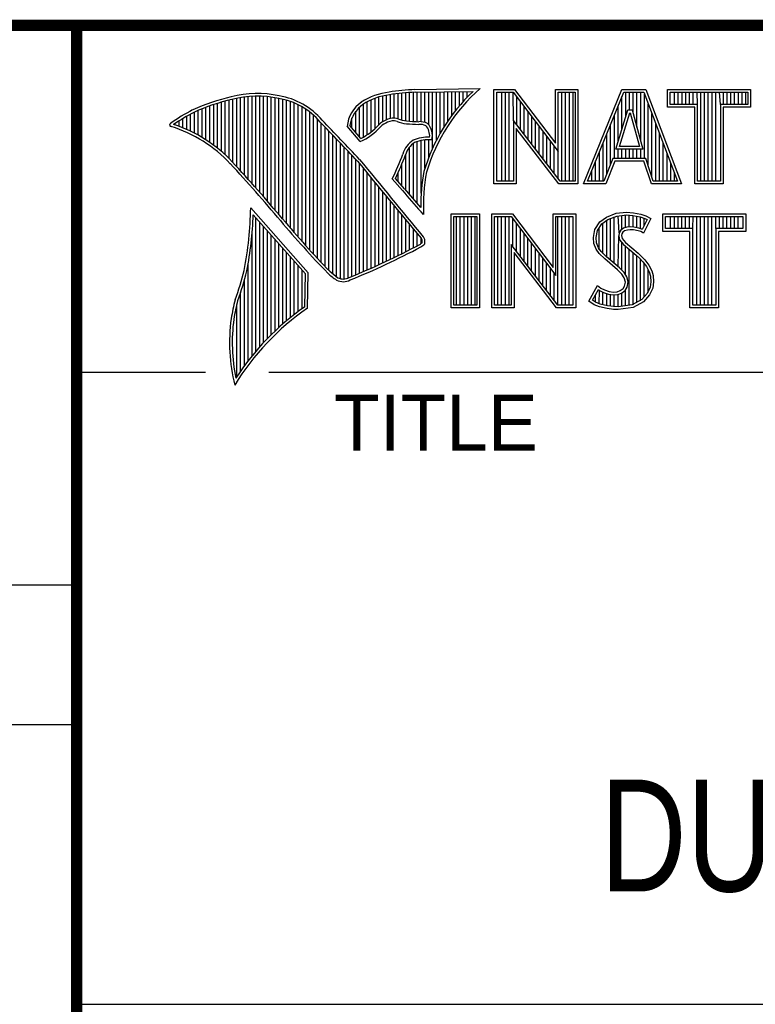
# Model space of a CAD drawing. Header units: inches. Extents: x 0 to 34, y 0 to 22.
# Tile 18 of 25: x 28.3 to 29.6, y 1.3 to 3. Entities that reach past the tile are written whole.
import ezdxf

# ---------------------------------------------------------------- set-up
doc = ezdxf.new("R2010")
doc.units = ezdxf.units.IN
doc.header["$LTSCALE"] = 1.87
doc.header["$MEASUREMENT"] = 0
doc.layers.get('0').update_dxf_attribs({"linetype": 'CONTINUOUS'})
doc.styles.get("Standard").update_dxf_attribs({"font": 'txt', "width": 0.8})

msp = doc.modelspace()

# ---------------------------------------------------------------- linework, layer by layer
at = {"color": 2, "linetype": 'Continuous'}
for p, q in [((28.3793, 3.0003), (33.5093, 3.0003)), ((28.3793, 3.0003), (28.3793, 1.2503)), ((28.9844, 2.885), (29.1009, 2.8868)), ((28.6659, 2.7474), (28.6659, 2.8695)), ((28.6727, 2.7398), (28.6727, 2.8708)), ((28.6796, 2.7323), (28.6796, 2.8719)), ((28.6865, 2.7247), (28.6865, 2.8727)), ((28.6933, 2.717), (28.6933, 2.8732)), ((28.7002, 2.7092), (28.7002, 2.8734)), ((28.707, 2.7014), (28.707, 2.8733)), ((28.7139, 2.6936), (28.7139, 2.873)), ((28.7208, 2.6856), (28.7208, 2.8724)), ((28.7276, 2.6776), (28.7276, 2.8716)), ((28.7345, 2.6696), (28.7345, 2.8704)), ((28.7414, 2.6615), (28.7414, 2.869)), ((28.913, 2.8153), (28.913, 2.8696)), ((28.9198, 2.8223), (28.9198, 2.8719)), ((28.9267, 2.8275), (28.9267, 2.8737)), ((28.9336, 2.8311), (28.9336, 2.875)), ((28.9404, 2.8335), (28.9404, 2.8759)), ((28.9473, 2.834), (28.9473, 2.8769)), ((28.9542, 2.8327), (28.9542, 2.8778)), ((28.961, 2.8306), (28.961, 2.8785)), ((28.9679, 2.8292), (28.9679, 2.8791)), ((28.9747, 2.8285), (28.9747, 2.8796)), ((28.9816, 2.828), (28.9816, 2.88)), ((28.9845, 2.8802), (29.0882, 2.8817)), ((28.9885, 2.8278), (28.9885, 2.8802)), ((28.9953, 2.8276), (28.9953, 2.8803)), ((29.0022, 2.8263), (29.0022, 2.8804)), ((29.0091, 2.822), (29.0091, 2.8805)), ((29.0159, 2.7805), (29.0159, 2.8806)), ((29.0228, 2.7947), (29.0228, 2.8807)), ((29.0297, 2.8073), (29.0297, 2.8808)), ((29.0365, 2.8188), (29.0365, 2.881)), ((29.0434, 2.8293), (29.0434, 2.8811)), ((29.0502, 2.8389), (29.0502, 2.8812)), ((29.0571, 2.8479), (29.0571, 2.8813)), ((29.064, 2.8562), (29.064, 2.8814)), ((29.0708, 2.8641), (29.0708, 2.8815)), ((29.0777, 2.8714), (29.0777, 2.8816)), ((29.1256, 2.8852), (29.1624, 2.8852)), ((29.1256, 2.7166), (29.1256, 2.8852)), ((29.1305, 2.8804), (29.16, 2.8804)), ((29.1305, 2.7215), (29.1305, 2.8804)), ((29.1395, 2.7215), (29.1395, 2.8804)), ((29.1462, 2.7215), (29.1462, 2.8804)), ((29.1529, 2.7215), (29.1529, 2.8804)), ((29.1604, 2.8299), (29.1596, 2.8804)), ((29.16, 2.8804), (29.2402, 2.7746)), ((29.1624, 2.8852), (29.2354, 2.7891)), ((29.1663, 2.8222), (29.1663, 2.872)), ((29.2354, 2.8852), (29.2754, 2.8852)), ((29.2354, 2.7891), (29.2354, 2.8852)), ((29.2402, 2.8804), (29.2705, 2.8804)), ((29.2402, 2.7746), (29.2402, 2.8804)), ((29.2469, 2.7215), (29.2469, 2.8804)), ((29.2536, 2.7215), (29.2536, 2.8804)), ((29.2603, 2.7215), (29.2603, 2.8804)), ((29.267, 2.7215), (29.267, 2.8804)), ((29.2705, 2.8804), (29.2705, 2.7215)), ((29.2754, 2.8852), (29.2754, 2.7166)), ((29.2853, 2.7167), (29.3541, 2.8851)), ((29.2926, 2.7216), (29.3574, 2.8802)), ((29.3541, 2.8851), (29.3967, 2.8851)), ((29.3543, 2.8139), (29.3543, 2.8725)), ((29.3574, 2.8802), (29.3933, 2.8802)), ((29.361, 2.8356), (29.361, 2.8802)), ((29.3677, 2.8486), (29.3677, 2.8802)), ((29.3744, 2.8428), (29.3744, 2.8802)), ((29.3811, 2.8181), (29.3811, 2.8802)), ((29.3878, 2.7935), (29.3878, 2.8802)), ((29.3933, 2.8802), (29.4535, 2.7216)), ((29.3945, 2.7618), (29.3945, 2.877)), ((29.3967, 2.8851), (29.4606, 2.7167)), ((29.4357, 2.8851), (29.584, 2.8851)), ((29.4357, 2.8537), (29.4357, 2.8851)), ((29.4406, 2.8802), (29.5791, 2.8802)), ((29.4406, 2.8586), (29.4406, 2.8802)), ((29.4482, 2.8586), (29.4482, 2.8802)), ((29.4549, 2.8586), (29.4549, 2.8802)), ((29.4616, 2.8586), (29.4616, 2.8802)), ((29.4684, 2.8586), (29.4684, 2.8802)), ((29.4751, 2.8586), (29.4751, 2.8802)), ((29.4818, 2.8586), (29.4818, 2.8802)), ((29.4892, 2.8586), (29.4885, 2.8802)), ((29.4952, 2.7216), (29.4952, 2.8802)), ((29.5019, 2.7216), (29.5019, 2.8802)), ((29.5086, 2.7216), (29.5086, 2.8802)), ((29.5153, 2.7216), (29.5153, 2.8802)), ((29.522, 2.7216), (29.522, 2.8802)), ((29.5305, 2.8586), (29.5288, 2.8802)), ((29.5355, 2.8586), (29.5355, 2.8802)), ((29.5422, 2.8586), (29.5422, 2.8802)), ((29.5489, 2.8586), (29.5489, 2.8802)), ((29.5556, 2.8586), (29.5556, 2.8802)), ((29.5623, 2.8586), (29.5623, 2.8802)), ((29.569, 2.8586), (29.569, 2.8802)), ((29.5757, 2.8586), (29.5757, 2.8802)), ((29.5791, 2.8802), (29.5791, 2.8586)), ((29.584, 2.8851), (29.584, 2.8537)), ((28.6109, 2.7952), (28.6109, 2.8535)), ((28.6178, 2.7906), (28.6178, 2.856)), ((28.6247, 2.7856), (28.6247, 2.8584)), ((28.6315, 2.7803), (28.6315, 2.8606)), ((28.6384, 2.7747), (28.6384, 2.8626)), ((28.6453, 2.7685), (28.6453, 2.8645)), ((28.6521, 2.762), (28.6521, 2.8662)), ((28.659, 2.7548), (28.659, 2.8679)), ((28.7482, 2.6533), (28.7482, 2.8677)), ((28.7551, 2.6452), (28.7551, 2.8659)), ((28.762, 2.6372), (28.762, 2.8638)), ((28.7688, 2.6293), (28.7688, 2.8611)), ((28.7757, 2.6214), (28.7757, 2.858)), ((28.7826, 2.6137), (28.7826, 2.8543)), ((28.8855, 2.8005), (28.8855, 2.854)), ((28.8924, 2.8003), (28.8924, 2.8594)), ((28.8992, 2.8044), (28.8992, 2.8634)), ((28.9061, 2.8094), (28.9061, 2.8668)), ((29.173, 2.8135), (29.173, 2.8632)), ((29.1798, 2.8048), (29.1798, 2.8543)), ((29.3475, 2.7921), (29.3475, 2.8561)), ((29.4012, 2.7485), (29.4012, 2.8593)), ((29.4843, 2.8537), (29.4357, 2.8537)), ((29.4892, 2.8586), (29.4406, 2.8586)), ((29.4843, 2.7167), (29.4843, 2.8537)), ((29.4892, 2.7216), (29.4892, 2.8586)), ((29.5791, 2.8586), (29.5305, 2.8586)), ((29.5305, 2.8586), (29.5305, 2.7216)), ((29.584, 2.8537), (29.5354, 2.8537)), ((29.5354, 2.8537), (29.5354, 2.7167)), ((28.5766, 2.8137), (28.5766, 2.8374)), ((28.5835, 2.8105), (28.5835, 2.8412)), ((28.5904, 2.8071), (28.5904, 2.8449)), ((28.5972, 2.8034), (28.5972, 2.8479)), ((28.6041, 2.7994), (28.6041, 2.8508)), ((28.7894, 2.606), (28.7894, 2.8501)), ((28.7963, 2.5985), (28.7963, 2.8451)), ((28.8031, 2.591), (28.8031, 2.8394)), ((28.8718, 2.8167), (28.8718, 2.8343)), ((28.8786, 2.8086), (28.8786, 2.8464)), ((29.1865, 2.7961), (29.1865, 2.8455)), ((29.1932, 2.7873), (29.1932, 2.8367)), ((29.3408, 2.7618), (29.3408, 2.8396)), ((29.3434, 2.7787), (29.365, 2.8486)), ((29.35, 2.7836), (29.3686, 2.8438)), ((29.365, 2.8486), (29.3728, 2.8486)), ((29.3686, 2.8438), (29.3691, 2.8438)), ((29.3691, 2.8438), (29.3854, 2.7836)), ((29.3728, 2.8486), (29.3918, 2.7787)), ((29.4079, 2.7286), (29.4079, 2.8416)), ((28.556, 2.8217), (28.556, 2.8246)), ((28.5629, 2.8193), (28.5629, 2.8291)), ((28.5698, 2.8166), (28.5698, 2.8333)), ((28.81, 2.5836), (28.81, 2.8328)), ((28.8169, 2.5762), (28.8169, 2.8253)), ((28.8237, 2.569), (28.8237, 2.8181)), ((28.8865, 2.792), (28.8631, 2.8194)), ((28.8878, 2.7979), (28.8682, 2.8209)), ((29.2438, 2.7215), (29.1604, 2.8299)), ((29.1604, 2.8299), (29.1604, 2.7215)), ((29.1999, 2.7786), (29.1999, 2.8278)), ((29.2066, 2.7699), (29.2066, 2.819)), ((29.3341, 2.752), (29.3341, 2.8232)), ((29.4147, 2.7216), (29.4147, 2.8239)), ((28.8306, 2.5618), (28.8306, 2.8109)), ((28.8375, 2.5556), (28.8375, 2.8037)), ((29.2414, 2.7166), (29.1653, 2.8156)), ((29.1653, 2.8156), (29.1653, 2.7166)), ((29.2133, 2.7612), (29.2133, 2.8101)), ((29.22, 2.7525), (29.22, 2.8013)), ((29.3274, 2.7353), (29.3274, 2.8068)), ((29.4214, 2.7216), (29.4214, 2.8063)), ((28.8443, 2.5505), (28.8443, 2.7965)), ((28.8512, 2.5472), (28.8512, 2.7893)), ((28.8581, 2.5466), (28.8581, 2.782)), ((28.9747, 2.697), (28.9747, 2.7823)), ((28.9816, 2.689), (28.9816, 2.7889)), ((28.9885, 2.6813), (28.9885, 2.7921)), ((28.9953, 2.6998), (28.9953, 2.7939)), ((29.0022, 2.7448), (29.0022, 2.795)), ((29.0091, 2.7642), (29.0091, 2.7954)), ((29.2267, 2.7437), (29.2267, 2.7924)), ((29.2334, 2.735), (29.2334, 2.7836)), ((29.3207, 2.7216), (29.3207, 2.7904)), ((29.3854, 2.7836), (29.35, 2.7836)), ((29.4281, 2.7216), (29.4281, 2.7886)), ((28.8649, 2.5483), (28.8649, 2.7748)), ((28.8718, 2.5513), (28.8718, 2.7675)), ((28.9679, 2.7053), (28.9679, 2.7699)), ((29.2402, 2.7263), (29.2402, 2.7746)), ((29.314, 2.7216), (29.314, 2.774)), ((29.3918, 2.7787), (29.3434, 2.7787)), ((29.3475, 2.7618), (29.3475, 2.7787)), ((29.3543, 2.7618), (29.3543, 2.7787)), ((29.361, 2.7618), (29.361, 2.7787)), ((29.3677, 2.7618), (29.3677, 2.7787)), ((29.3744, 2.7618), (29.3744, 2.7787)), ((29.3811, 2.7618), (29.3811, 2.7787)), ((29.3878, 2.7618), (29.3878, 2.7787)), ((29.4348, 2.7216), (29.4348, 2.7709)), ((28.8786, 2.5541), (28.8786, 2.7602)), ((28.8855, 2.557), (28.8855, 2.7523)), ((28.961, 2.7133), (28.961, 2.7519)), ((29.3073, 2.7216), (29.3073, 2.7575)), ((29.3381, 2.7618), (29.3219, 2.7216)), ((29.3414, 2.7569), (29.3252, 2.7167)), ((29.3968, 2.7618), (29.3381, 2.7618)), ((29.3933, 2.7569), (29.3414, 2.7569)), ((29.4068, 2.7167), (29.3933, 2.7569)), ((29.4103, 2.7216), (29.3968, 2.7618)), ((29.4415, 2.7216), (29.4415, 2.7532)), ((28.8924, 2.5599), (28.8924, 2.744)), ((28.8992, 2.5628), (28.8992, 2.7357)), ((28.9542, 2.7212), (28.9542, 2.7362)), ((29.3006, 2.7216), (29.3006, 2.7411)), ((29.4482, 2.7216), (29.4482, 2.7355)), ((28.9061, 2.5659), (28.9061, 2.7274)), ((28.913, 2.5689), (28.913, 2.7191)), ((28.9198, 2.5721), (28.9198, 2.7107)), ((28.962, 2.7048), (28.9438, 2.7257)), ((28.9657, 2.7079), (28.9496, 2.7264)), ((29.1653, 2.7166), (29.1256, 2.7166)), ((29.1604, 2.7215), (29.1305, 2.7215)), ((29.2754, 2.7166), (29.2414, 2.7166)), ((29.2705, 2.7215), (29.2438, 2.7215)), ((29.3252, 2.7167), (29.2853, 2.7167)), ((29.3219, 2.7216), (29.2926, 2.7216)), ((29.4606, 2.7167), (29.4068, 2.7167)), ((29.4535, 2.7216), (29.4103, 2.7216)), ((29.5354, 2.7167), (29.4843, 2.7167)), ((29.5305, 2.7216), (29.4892, 2.7216)), ((28.9267, 2.5752), (28.9267, 2.7024)), ((28.9336, 2.5784), (28.9336, 2.6941)), ((28.9404, 2.5817), (28.9404, 2.6858)), ((28.9473, 2.585), (28.9473, 2.6775)), ((28.7934, 2.5573), (28.6909, 2.6738)), ((28.7886, 2.5555), (28.6954, 2.6613)), ((28.9542, 2.5884), (28.9542, 2.6692)), ((28.961, 2.5918), (28.961, 2.6609)), ((28.9997, 2.6619), (28.9953, 2.6667)), ((29.0492, 2.6631), (29.1, 2.6631)), ((29.0492, 2.4947), (29.0492, 2.6631)), ((29.0541, 2.6583), (29.0951, 2.6583)), ((29.0541, 2.4996), (29.0541, 2.6583)), ((29.0587, 2.4996), (29.0587, 2.6583)), ((29.0654, 2.4996), (29.0654, 2.6583)), ((29.0721, 2.4996), (29.0721, 2.6583)), ((29.0788, 2.4996), (29.0788, 2.6583)), ((29.0855, 2.4996), (29.0855, 2.6583)), ((29.0922, 2.4996), (29.0922, 2.6583)), ((29.0951, 2.6583), (29.0951, 2.4996)), ((29.1, 2.6631), (29.1, 2.4947)), ((29.1218, 2.6633), (29.1586, 2.6633)), ((29.1218, 2.4947), (29.1218, 2.6633)), ((29.1267, 2.6584), (29.1562, 2.6584)), ((29.1267, 2.4996), (29.1267, 2.6584)), ((29.1325, 2.4996), (29.1325, 2.6584)), ((29.1392, 2.4996), (29.1392, 2.6584)), ((29.1459, 2.4996), (29.1459, 2.6584)), ((29.1526, 2.4996), (29.1526, 2.6584)), ((29.1562, 2.6584), (29.2364, 2.5527)), ((29.1586, 2.6633), (29.2315, 2.5672)), ((29.2315, 2.6633), (29.2716, 2.6633)), ((29.2315, 2.5672), (29.2315, 2.6633)), ((29.2364, 2.6584), (29.2667, 2.6584)), ((29.2364, 2.5527), (29.2364, 2.6584)), ((29.2399, 2.4996), (29.2399, 2.6584)), ((29.2466, 2.4996), (29.2466, 2.6584)), ((29.2533, 2.4996), (29.2533, 2.6584)), ((29.26, 2.4996), (29.26, 2.6584)), ((29.2667, 2.6584), (29.2667, 2.4996)), ((29.2716, 2.6633), (29.2716, 2.4947)), ((29.3269, 2.6572), (29.3437, 2.6639)), ((29.3293, 2.6529), (29.3449, 2.6591)), ((29.3406, 2.5743), (29.3406, 2.6574)), ((29.3437, 2.6639), (29.3623, 2.6659)), ((29.3449, 2.6591), (29.3624, 2.661)), ((29.3491, 2.6288), (29.3473, 2.6594)), ((29.354, 2.635), (29.354, 2.6601)), ((29.3607, 2.6382), (29.3607, 2.6608)), ((29.3623, 2.6659), (29.3747, 2.665)), ((29.3624, 2.661), (29.374, 2.6602)), ((29.3674, 2.6394), (29.3674, 2.6607)), ((29.374, 2.6602), (29.387, 2.6574)), ((29.3741, 2.6393), (29.3741, 2.6602)), ((29.3747, 2.665), (29.3883, 2.6622)), ((29.3808, 2.6381), (29.3808, 2.6588)), ((29.387, 2.6574), (29.3949, 2.6547)), ((29.3883, 2.6622), (29.3967, 2.6593)), ((29.3967, 2.6593), (29.406, 2.6549)), ((29.4272, 2.6631), (29.5755, 2.6631)), ((29.4272, 2.6317), (29.4272, 2.6631)), ((29.432, 2.6583), (29.5706, 2.6583)), ((29.432, 2.6366), (29.432, 2.6583)), ((29.4412, 2.6366), (29.4412, 2.6583)), ((29.4479, 2.6366), (29.4479, 2.6583)), ((29.4547, 2.6366), (29.4547, 2.6583)), ((29.4614, 2.6366), (29.4614, 2.6583)), ((29.4681, 2.6366), (29.4681, 2.6583)), ((29.4748, 2.6366), (29.4748, 2.6583)), ((29.4807, 2.6366), (29.4815, 2.6583)), ((29.4882, 2.4996), (29.4882, 2.6583)), ((29.4949, 2.4996), (29.4949, 2.6583)), ((29.5016, 2.4996), (29.5016, 2.6583)), ((29.5083, 2.4996), (29.5083, 2.6583)), ((29.5151, 2.4996), (29.5151, 2.6583)), ((29.522, 2.6366), (29.5218, 2.6583)), ((29.5285, 2.6366), (29.5285, 2.6583)), ((29.5352, 2.6366), (29.5352, 2.6583)), ((29.5419, 2.6366), (29.5419, 2.6583)), ((29.5486, 2.6366), (29.5486, 2.6583)), ((29.5553, 2.6366), (29.5553, 2.6583)), ((29.562, 2.6366), (29.562, 2.6583)), ((29.5706, 2.6583), (29.5706, 2.6366)), ((29.5755, 2.6631), (29.5755, 2.6317)), ((28.7002, 2.4174), (28.7002, 2.6559)), ((28.707, 2.4253), (28.707, 2.6481)), ((28.7139, 2.4329), (28.7139, 2.6403)), ((28.9679, 2.5953), (28.9679, 2.6526)), ((28.9747, 2.5988), (28.9747, 2.6443)), ((29.1593, 2.6044), (29.1593, 2.6543)), ((29.1661, 2.5957), (29.1661, 2.6454)), ((29.3061, 2.6352), (29.315, 2.6485)), ((29.3107, 2.6333), (29.3186, 2.6451)), ((29.315, 2.6485), (29.3269, 2.6572)), ((29.3186, 2.6451), (29.3293, 2.6529)), ((29.3204, 2.5922), (29.3204, 2.6464)), ((29.3271, 2.5855), (29.3271, 2.6513)), ((29.3338, 2.5799), (29.3338, 2.6547)), ((29.3875, 2.6364), (29.3875, 2.6573)), ((29.3994, 2.6526), (29.3907, 2.6353)), ((29.406, 2.6549), (29.3927, 2.6283)), ((29.3942, 2.6423), (29.3942, 2.655)), ((29.3949, 2.6547), (29.3994, 2.6526)), ((28.6933, 2.4092), (28.6933, 2.6277)), ((28.7208, 2.4401), (28.7208, 2.6325)), ((28.7276, 2.447), (28.7276, 2.6247)), ((28.9816, 2.6024), (28.9816, 2.636)), ((28.9885, 2.606), (28.9885, 2.6277)), ((29.1728, 2.587), (29.1728, 2.6366)), ((29.1795, 2.5783), (29.1795, 2.6277)), ((29.3032, 2.6208), (29.3061, 2.6352)), ((29.3081, 2.6205), (29.3107, 2.6333)), ((29.3137, 2.5989), (29.3137, 2.6378)), ((29.3473, 2.5687), (29.3486, 2.6239)), ((29.3491, 2.6288), (29.3486, 2.6239)), ((29.3486, 2.6239), (29.3502, 2.6168)), ((29.3523, 2.6337), (29.3491, 2.6288)), ((29.3569, 2.6371), (29.3523, 2.6337)), ((29.3539, 2.6271), (29.3536, 2.6242)), ((29.3536, 2.6242), (29.3547, 2.619)), ((29.3559, 2.6303), (29.3539, 2.6271)), ((29.3591, 2.6326), (29.3559, 2.6303)), ((29.363, 2.6389), (29.3569, 2.6371)), ((29.364, 2.6341), (29.3591, 2.6326)), ((29.3691, 2.6395), (29.363, 2.6389)), ((29.3692, 2.6347), (29.364, 2.6341)), ((29.3753, 2.6392), (29.3691, 2.6395)), ((29.3747, 2.6344), (29.3692, 2.6347)), ((29.3834, 2.6326), (29.3747, 2.6344)), ((29.3846, 2.6374), (29.3753, 2.6392)), ((29.388, 2.6312), (29.3834, 2.6326)), ((29.3901, 2.6357), (29.3846, 2.6374)), ((29.3927, 2.6283), (29.388, 2.6312)), ((29.3907, 2.6353), (29.3901, 2.6357)), ((29.4758, 2.6317), (29.4272, 2.6317)), ((29.4807, 2.6366), (29.432, 2.6366)), ((29.4758, 2.4947), (29.4758, 2.6317)), ((29.4807, 2.4996), (29.4807, 2.6366)), ((29.5706, 2.6366), (29.522, 2.6366)), ((29.522, 2.6366), (29.522, 2.4996)), ((29.5755, 2.6317), (29.5268, 2.6317)), ((29.5268, 2.6317), (29.5268, 2.4947)), ((28.7345, 2.4537), (28.7345, 2.6169)), ((28.7414, 2.46), (28.7414, 2.6091)), ((28.9953, 2.6099), (28.9953, 2.6194)), ((29.24, 2.4996), (29.1566, 2.608)), ((29.1566, 2.608), (29.1566, 2.4996)), ((29.1862, 2.5695), (29.1862, 2.6189)), ((29.1929, 2.5608), (29.1929, 2.6101)), ((29.3043, 2.6098), (29.3032, 2.6208)), ((29.3081, 2.5999), (29.3043, 2.6098)), ((29.3091, 2.6109), (29.3081, 2.6205)), ((29.3124, 2.6022), (29.3091, 2.6109)), ((29.3502, 2.6168), (29.3573, 2.608)), ((29.354, 2.5624), (29.354, 2.6122)), ((29.3547, 2.619), (29.3608, 2.6115)), ((29.3573, 2.608), (29.3798, 2.5894)), ((29.3607, 2.5541), (29.3607, 2.6052)), ((29.3608, 2.6115), (29.3831, 2.593)), ((28.7482, 2.4662), (28.7482, 2.6013)), ((28.7551, 2.472), (28.7551, 2.5935)), ((29.2376, 2.4947), (29.1615, 2.5937)), ((29.1615, 2.5937), (29.1615, 2.4947)), ((29.1996, 2.5521), (29.1996, 2.6012)), ((29.2063, 2.5434), (29.2063, 2.5924)), ((29.3133, 2.5924), (29.3081, 2.5999)), ((29.3171, 2.5955), (29.3124, 2.6022)), ((29.3234, 2.5823), (29.3133, 2.5924)), ((29.3211, 2.5915), (29.3171, 2.5955)), ((29.3267, 2.5859), (29.3211, 2.5915)), ((29.3674, 2.4994), (29.3674, 2.5997)), ((29.3741, 2.5003), (29.3741, 2.5941)), ((29.3798, 2.5894), (29.3857, 2.5835)), ((29.3808, 2.5048), (29.3808, 2.5884)), ((29.3831, 2.593), (29.3892, 2.5869)), ((28.6865, 2.4005), (28.6865, 2.5745)), ((28.762, 2.4777), (28.762, 2.5857)), ((28.7688, 2.4831), (28.7688, 2.5779)), ((28.7757, 2.4884), (28.7757, 2.5701)), ((29.213, 2.5346), (29.213, 2.5835)), ((29.2197, 2.5259), (29.2197, 2.5747)), ((29.3466, 2.5629), (29.3234, 2.5823)), ((29.3499, 2.5665), (29.3267, 2.5859)), ((29.3857, 2.5835), (29.3916, 2.5773)), ((29.3875, 2.5074), (29.3875, 2.5816)), ((29.3892, 2.5869), (29.3953, 2.5805)), ((29.3916, 2.5773), (29.3981, 2.5689)), ((29.3942, 2.5148), (29.3942, 2.5739)), ((29.3953, 2.5805), (29.4022, 2.5715)), ((29.4022, 2.5715), (29.4074, 2.5611)), ((28.7826, 2.4934), (28.7826, 2.5623)), ((28.7875, 2.4969), (28.7886, 2.5555)), ((28.7923, 2.4943), (28.7934, 2.5573)), ((29.2265, 2.5172), (29.2265, 2.5658)), ((29.2332, 2.5085), (29.2332, 2.557)), ((29.3542, 2.5553), (29.3466, 2.5629)), ((29.358, 2.5584), (29.3499, 2.5665)), ((29.3585, 2.5484), (29.3542, 2.5553)), ((29.363, 2.5504), (29.358, 2.5584)), ((29.3981, 2.5689), (29.4029, 2.5593)), ((29.401, 2.5222), (29.401, 2.5632)), ((29.4029, 2.5593), (29.4052, 2.5518)), ((29.4052, 2.5518), (29.406, 2.5416)), ((29.4074, 2.5611), (29.4101, 2.5527)), ((29.4101, 2.5527), (29.4109, 2.5414)), ((28.6796, 2.3913), (28.6796, 2.5443)), ((29.2954, 2.507), (29.3104, 2.5348)), ((29.3104, 2.5348), (29.3168, 2.5301)), ((29.3605, 2.5411), (29.3585, 2.5484)), ((29.3591, 2.5339), (29.3605, 2.5411)), ((29.3655, 2.5413), (29.363, 2.5504)), ((29.3637, 2.5321), (29.3655, 2.5413)), ((29.406, 2.5416), (29.4045, 2.5318)), ((29.4109, 2.5414), (29.4092, 2.5304)), ((28.6727, 2.3817), (28.6727, 2.5223)), ((29.3018, 2.5086), (29.3121, 2.5275)), ((29.307, 2.505), (29.307, 2.5182)), ((29.3121, 2.5275), (29.3142, 2.526)), ((29.3137, 2.5019), (29.3142, 2.526)), ((29.3142, 2.526), (29.3213, 2.5224)), ((29.3168, 2.5301), (29.3232, 2.527)), ((29.3204, 2.5005), (29.3204, 2.5227)), ((29.3213, 2.5224), (29.3305, 2.5193)), ((29.3232, 2.527), (29.3316, 2.5241)), ((29.3271, 2.499), (29.3271, 2.5204)), ((29.3305, 2.5193), (29.339, 2.5183)), ((29.3316, 2.5241), (29.3391, 2.5232)), ((29.3338, 2.498), (29.3338, 2.5189)), ((29.339, 2.5183), (29.3472, 2.519)), ((29.3391, 2.5232), (29.346, 2.5238)), ((29.3406, 2.497), (29.3406, 2.5181)), ((29.346, 2.5238), (29.3513, 2.5258)), ((29.3472, 2.519), (29.3536, 2.5215)), ((29.3473, 2.4968), (29.3473, 2.519)), ((29.3513, 2.5258), (29.3562, 2.5293)), ((29.3536, 2.5215), (29.3598, 2.5258)), ((29.354, 2.4977), (29.354, 2.5216)), ((29.3562, 2.5293), (29.3591, 2.5339)), ((29.3598, 2.5258), (29.3637, 2.5321)), ((29.3607, 2.4985), (29.3607, 2.5265)), ((29.3995, 2.5207), (29.3896, 2.5097)), ((29.4037, 2.518), (29.3927, 2.5058)), ((29.4045, 2.5318), (29.3995, 2.5207)), ((29.4092, 2.5304), (29.4037, 2.518)), ((28.6659, 2.3715), (28.6659, 2.501)), ((29.0951, 2.4996), (29.0541, 2.4996)), ((29.1566, 2.4996), (29.1267, 2.4996)), ((29.2667, 2.4996), (29.24, 2.4996)), ((29.3049, 2.5006), (29.2954, 2.507)), ((29.3072, 2.5049), (29.3018, 2.5086)), ((29.3142, 2.4968), (29.3049, 2.5006)), ((29.3156, 2.5015), (29.3072, 2.5049)), ((29.3287, 2.4988), (29.3156, 2.5015)), ((29.3726, 2.5001), (29.3475, 2.4968)), ((29.3896, 2.5097), (29.3726, 2.5001)), ((29.3927, 2.5058), (29.3741, 2.4954)), ((29.522, 2.4996), (29.4807, 2.4996)), ((29.1, 2.4947), (29.0492, 2.4947)), ((29.1615, 2.4947), (29.1218, 2.4947)), ((29.2716, 2.4947), (29.2376, 2.4947)), ((29.3278, 2.4939), (29.3142, 2.4968)), ((29.3394, 2.4922), (29.3278, 2.4939)), ((29.3398, 2.4971), (29.3287, 2.4988)), ((29.3478, 2.4919), (29.3394, 2.4922)), ((29.3475, 2.4968), (29.3398, 2.4971)), ((29.3741, 2.4954), (29.3478, 2.4919)), ((29.5268, 2.4947), (29.4758, 2.4947)), ((28.38, 2.38), (28.61, 2.38)), ((28.7231, 2.38), (33.5, 2.38)), ((25.58, 2), (28.38, 2)), ((25.58, 1.75), (28.38, 1.75)), ((28.3793, 1.2503), (33.5093, 1.2503))]:
    msp.add_line(p, q, dxfattribs=at)
at = {"color": 7, "linetype": 'Continuous', "const_width": 0.02}
for points in [[(25.58, 3), (33.5, 3)], [(28.38, 3), (28.38, 0.5)]]:
    msp.add_lwpolyline(points, dxfattribs=at)
at = {"color": 2, "linetype": 'Continuous'}
for centre, radius, start, end in [((29.3103, 2.6468), 0.3185, 131.1194, 163.4134), ((28.7308, 2.5386), 0.3417, 102.6162, 114.8514), ((28.7025, 2.6998), 0.1784, 77.2812, 105.0674), ((28.7025, 2.6998), 0.1736, 77.2325, 105.1014), ((28.7213, 2.7479), 0.1227, 40.1648, 80.8423), ((28.7213, 2.7479), 0.1276, 40.2336, 80.7738), ((28.9506, 2.7677), 0.1134, 96.3007, 123.1683), ((28.9506, 2.7677), 0.1086, 96.2448, 123.1265), ((29.0012, 2.475), 0.4104, 92.3477, 98.8369), ((29.0012, 2.475), 0.4056, 92.3565, 98.8522), ((29.3103, 2.6468), 0.3233, 133.4016, 163.4573), ((28.7308, 2.5386), 0.3369, 102.5985, 114.8293), ((28.9233, 2.8131), 0.0605, 125.0326, 174.0473), ((28.9233, 2.8131), 0.0556, 125.1127, 171.9558), ((28.7753, 2.4938), 0.4018, 117.9346, 124.569), ((28.7753, 2.4938), 0.3969, 117.9533, 124.0367), ((28.9458, 2.807), 0.0271, 72.6167, 117.3893), ((28.5489, 2.822), 0.00299, 121.3524, 265.803), ((28.4751, 2.5845), 0.2458, 43.1667, 72.5704), ((28.4751, 2.5845), 0.2507, 43.1667, 71.8499), ((21.1581, -4.5074), 10.6031, 43.24659, 43.76754), ((21.1581, -4.5074), 10.6079, 43.24574, 43.76673), ((28.8427, 2.8903), 0.1076, 293.9922, 318.4433), ((28.8427, 2.8903), 0.1028, 295.9955, 318.5906), ((28.9521, 2.7868), 0.048, 112.9192, 132.2696), ((28.9521, 2.7868), 0.0432, 112.6635, 131.9293), ((28.9458, 2.807), 0.0222, 72.9386, 117.864), ((28.9776, 2.8958), 0.0722, 249.5553, 263.1674), ((28.9776, 2.8958), 0.0673, 249.4421, 263.134), ((28.9951, 3.0772), 0.2544, 264.112, 269.1019), ((28.9951, 3.0772), 0.2495, 264.1212, 269.0704), ((28.9924, 2.7937), 0.0341, 64.4657, 92.2507), ((28.9924, 2.7937), 0.0292, 66.3199, 92.502), ((28.9831, 2.8025), 0.0276, 355.2993, 40.45), ((28.9831, 2.8025), 0.0325, 347.1186, 42.4046), ((29.0102, 2.7231), 0.0771, 89.6555, 111.8728), ((29.0054, 2.7573), 0.0444, 122.696, 163.5009), ((29.0054, 2.7573), 0.0396, 123.3504, 163.7172), ((29.0102, 2.7231), 0.0723, 86.3771, 111.5055), ((28.547, 2.9226), 0.443, 333.6071, 339.8417), ((28.547, 2.9226), 0.4478, 334.0205, 339.8621), ((26.652, 0.9006), 2.7324, 39.9155, 42.7665), ((129.7875, 86.0025), 130.8121, 219.521915, 219.600266), ((129.7875, 86.0025), 130.8073, 219.521847, 219.600368), ((29.3273, 2.6768), 0.3327, 169.238, 180.3751), ((29.3273, 2.6768), 0.3279, 169.2806, 182.6074), ((29.5269, 3.164), 0.728, 219.1094, 223.0893), ((29.5269, 3.164), 0.7231, 219.1028, 222.5928), ((28.0416, 2.6849), 0.6494, 349.0855, 359.0208), ((28.0416, 2.6849), 0.6542, 349.0755, 357.9397), ((30.1411, 3.8249), 1.8249, 220.0426, 224.0118), ((30.1411, 3.8249), 1.8201, 220.0428, 224.0077), ((28.9714, 2.6031), 0.0338, 24.6833, 34.3208), ((28.389, 3.7322), 1.2758, 291.9868, 298.2489), ((28.9805, 2.6304), 0.0253, 299.2554, 311.2666), ((28.9805, 2.6304), 0.0301, 299.1713, 314.8064), ((28.9714, 2.6031), 0.0289, 26.3669, 33.8971), ((28.9692, 2.6145), 0.0281, 353.6896, 3.0529), ((28.9692, 2.6145), 0.033, 350.4808, 4.7809), ((28.389, 3.7322), 1.2806, 291.9989, 298.2507), ((28.2599, 2.6636), 0.4315, 339.0707, 346.3663), ((28.2599, 2.6636), 0.4364, 339.1089, 346.3814), ((28.9081, 2.6424), 0.1167, 227.0935, 236.9215), ((28.9081, 2.6424), 0.1118, 227.1594, 236.7882), ((28.8564, 2.568), 0.0263, 242.8488, 298.0515), ((28.8564, 2.568), 0.0215, 243.4895, 298.6992), ((29.0668, 2.4083), 0.4163, 165.9357, 170.6856), ((29.0668, 2.4083), 0.4115, 165.9758, 170.6758), ((29.0517, 2.1188), 0.4564, 124.643, 148.5565), ((29.0517, 2.1188), 0.4613, 124.9511, 147.0981), ((28.9728, 2.4332), 0.3197, 172.3562, 193.7958), ((28.9728, 2.4332), 0.3149, 172.369, 191.6868)]:
    msp.add_arc(centre, radius, start, end, dxfattribs=at)
at = {"color": 7, "linetype": 'Continuous'}
msp.add_arc((26.6525, 0.9011), 2.7269, 39.915, 42.7661, dxfattribs=at)

# ---------------------------------------------------------------- texts
at = {"color": 2, "linetype": 'Continuous'}
msp.add_text('TITLE', height=0.1, dxfattribs=at).set_placement((28.8397, 2.2397))
at = {"color": 7, "linetype": 'Continuous', "insert": (30.9443, 1.9853), "char_height": 0.2, "width": 7.250568, "attachment_point": 2}
msp.add_mtext('NI PXI-2596 26.5 GHz\\PDUAL 6x1 MULTIPLEXER (SP6T)\\PASFADF', dxfattribs=at)

doc.saveas('drawing.dxf')
